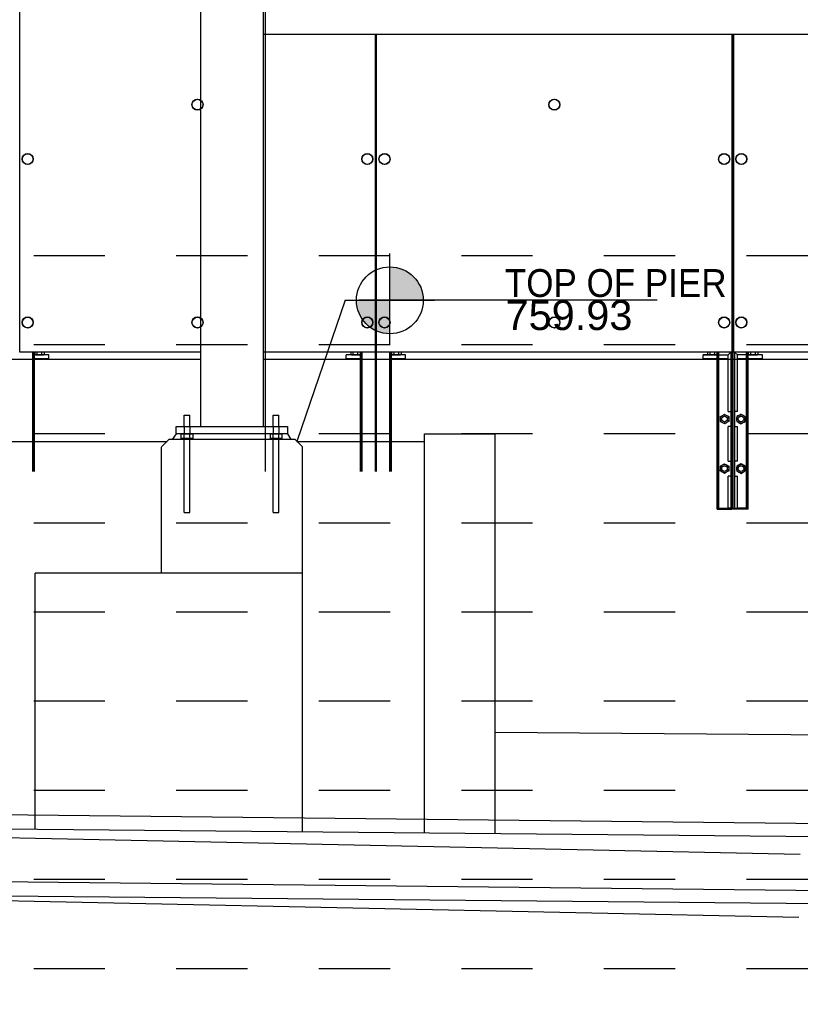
# Paper-space layout 'Layout1' of a CAD drawing. Header units: feet. Extents: x -0.7 to 16.3, y -0.3 to 10.7.
# Tile 3 of 35: x 1.8 to 2.9, y 4.3 to 5.6. Entities that reach past the tile are written whole.
import ezdxf
from ezdxf import colors
from ezdxf.entities.mleader import LeaderData, LeaderLine
from ezdxf.enums import TextEntityAlignment as Align
from ezdxf.math import Vec2, Vec3

# ---------------------------------------------------------------- set-up
doc = ezdxf.new("R2010")
doc.units = ezdxf.units.FT
doc.header["$LTSCALE"] = 0.1
doc.header["$MEASUREMENT"] = 0
doc.linetypes.add('Back Elevation$0$DASHED', pattern=[0.75, 0.5, -0.25])
doc.layers.get('0').update_dxf_attribs({"color": 252})
doc.layers.add('Back Elevation$0$BR_P_Slab_Object', color=3, linetype='Continuous', lineweight=30)
doc.layers.add('Back Elevation$0$SC_Scratch8', color=250, linetype='Continuous', lineweight=0)
for name, color, linetype in [('Back Elevation$0$L-ANNO-ELEVATION', 252, 'Back Elevation$0$DASHED'), ('Back Elevation$0$L-ANNO-NOTE', 30, 'Continuous'), ('Back Elevation$0$L-ANNO-SCREEN', 252, 'Continuous'), ('Back Elevation$0$L-DETL-ANNO', 190, 'Continuous'), ('Back Elevation$0$L-DETL-LINE-.25', 2, 'Continuous'), ('Back Elevation$0$L-SITE-FOUNDATION', 1, 'Continuous'), ('Back Elevation$0$L-SITE-PLANTER', 30, 'Continuous'), ('Back Elevation$0$L-SITE-SOIL', 1, 'Continuous'), ('Back Elevation$0$L-SITE-STEEL COLUMN', 3, 'Continuous')]:
    doc.layers.add(name, color=color, linetype=linetype)
doc.styles.add('Back Elevation$0$ARIAL', font='arial.ttf', dxfattribs={"width": 0.9})
doc.styles.add('Back Elevation$0$Standard', font='arial.ttf')

# ---------------------------------------------------------------- blocks, each defined once
blk = doc.blocks.new('*U34')
h = blk.add_hatch(color=11)
h.dxf.hatch_style = 1
h.paths.add_polyline_path([(0, 0.0938), (0, 0), (0.0938, 0, 0.414214)])
h.paths.add_polyline_path([(0, 0), (-0.0938, 0, 0.414214), (0, -0.0938)])
for points in [[(0, 0), (0, 0.1313)], [(0, -0.125), (0, 0.125)], [(-0.125, 0), (0.125, 0)], [(0, 0), (-0.0875, 0)], [(0.75, 0), (0, 0)]]:
    blk.add_lwpolyline(points)
blk.add_circle((0, 0), 0.0938)
at = {"color": 11, "style": 'Back Elevation$0$ARIAL'}
blk.add_attdef('SPOTELEV', text='', height=0.125, dxfattribs=at).set_placement((0.5037, 0), align=Align.BOTTOM_CENTER)
blk = doc.blocks.new('Back Elevation')
at = {"layer": 'Back Elevation$0$BR_P_Slab_Object', "flags": 128}
for points in [[(748.85, -448.3), (571.61, -443.42), (451.6, -440.85), (331.6, -438.28), (261.11, -436.83), (211.59, -436.19), (91.59, -434.82), (-28.41, -433.69), (-71.58, -433.41)], [(748.87, -457.3), (571.62, -452.42), (451.62, -449.85), (331.61, -447.28), (261.13, -445.83), (211.61, -445.19), (91.61, -443.82), (-28.4, -442.69), (-71.58, -442.41)]]:
    blk.add_lwpolyline(points, dxfattribs=at)
at = {"layer": 'Back Elevation$0$L-ANNO-ELEVATION'}
for points in [[(758.27, -356.51), (-71.58, -356.51)], [(758.27, -368.51), (-71.58, -368.51)], [(758.27, -380.51), (-71.58, -380.51)], [(758.27, -392.51), (-71.58, -392.51)], [(758.27, -404.51), (-71.58, -404.51)], [(758.27, -416.51), (-71.58, -416.51)], [(758.27, -428.51), (-71.58, -428.51)], [(758.27, -440.51), (-71.58, -440.51)], [(758.27, -452.51), (-71.58, -452.51)]]:
    blk.add_lwpolyline(points, dxfattribs=at)
at = {"layer": 'Back Elevation$0$L-ANNO-SCREEN'}
for p, q in [((-21.21, -369.5), (-21.21, -274.25)), ((26.67, -326.73), (26.67, -369.5)), ((26.7, -385.55), (26.7, -326.73)), ((26.82, -385.55), (26.82, -326.73)), ((26.86, -369.5), (26.86, -326.73)), ((74.73, -326.73), (74.73, -369.5)), ((74.76, -390.63), (74.76, -326.73)), ((74.87, -390.63), (74.87, -326.73)), ((74.87, -390.63), (74.87, -326.73)), ((74.9, -369.5), (74.9, -326.73)), ((74.9, -326.73), (74.9, -369.5)), ((3.12, -369.5), (-21.21, -369.5)), ((-19.43, -385.55), (-19.43, -369.5)), ((-19.42, -385.55), (-19.42, -369.5)), ((-19.32, -385.55), (-19.32, -369.5)), ((-19.31, -385.55), (-19.31, -369.5)), ((-19.22, -385.55), (-19.22, -369.5)), ((-19.21, -385.55), (-19.21, -369.5)), ((-19.2, -369.5), (-19.2, -369.81)), ((-19.11, -369.86), (-19.18, -369.82)), ((-19.11, -369.86), (-19.05, -369.86)), ((-19.05, -369.86), (-18.58, -369.86)), ((-18.93, -369.88), (-18.93, -369.86)), ((-18.91, -369.5), (-18.91, -369.81)), ((-18.58, -369.86), (-18.08, -369.86)), ((-18.26, -369.5), (-18.26, -369.81)), ((-18.18, -369.86), (-18.18, -369.88)), ((-18.08, -369.86), (-17.99, -369.86)), ((-17.92, -369.82), (-17.99, -369.86)), ((-17.92, -369.82), (-17.9, -369.81)), ((-17.9, -369.5), (-17.9, -369.81)), ((26.67, -369.5), (11.62, -369.5)), ((23.36, -369.5), (23.36, -369.81)), ((23.45, -369.86), (23.38, -369.82)), ((23.45, -369.86), (23.51, -369.86)), ((23.51, -369.86), (23.98, -369.86)), ((23.64, -369.88), (23.64, -369.86)), ((23.66, -369.5), (23.66, -369.81)), ((23.98, -369.86), (24.48, -369.86)), ((24.3, -369.5), (24.3, -369.81)), ((24.39, -369.86), (24.39, -369.88)), ((24.48, -369.86), (24.57, -369.86)), ((24.64, -369.82), (24.57, -369.86)), ((24.64, -369.82), (24.66, -369.81)), ((24.66, -369.5), (24.66, -369.81)), ((24.67, -385.55), (24.67, -369.5)), ((24.68, -385.55), (24.68, -369.5)), ((24.78, -385.55), (24.78, -369.5)), ((24.79, -385.55), (24.79, -369.5)), ((24.88, -385.55), (24.88, -369.5)), ((24.89, -385.55), (24.89, -369.5)), ((74.73, -369.5), (26.86, -369.5)), ((28.63, -385.55), (28.63, -369.5)), ((28.64, -385.55), (28.64, -369.5)), ((28.74, -385.55), (28.74, -369.5)), ((28.75, -385.55), (28.75, -369.5)), ((28.85, -385.55), (28.85, -369.5)), ((28.86, -385.55), (28.86, -369.5)), ((28.86, -369.5), (28.86, -369.81)), ((28.95, -369.86), (28.88, -369.82)), ((28.95, -369.86), (29.01, -369.86)), ((29.01, -369.86), (29.48, -369.86)), ((29.14, -369.88), (29.14, -369.86)), ((29.16, -369.5), (29.16, -369.81)), ((29.48, -369.86), (29.98, -369.86)), ((29.8, -369.5), (29.8, -369.81)), ((29.89, -369.86), (29.89, -369.88)), ((29.98, -369.86), (30.07, -369.86)), ((30.14, -369.82), (30.07, -369.86)), ((30.14, -369.82), (30.16, -369.81)), ((30.16, -369.5), (30.16, -369.81)), ((71.42, -369.5), (71.42, -369.81)), ((71.44, -369.82), (71.42, -369.81)), ((71.5, -369.86), (71.44, -369.82)), ((71.44, -369.82), (71.5, -369.86)), ((71.5, -369.86), (71.56, -369.86)), ((71.6, -369.86), (71.5, -369.86)), ((71.56, -369.86), (72.03, -369.86)), ((72.1, -369.86), (71.6, -369.86)), ((71.69, -369.88), (71.69, -369.86)), ((71.69, -369.86), (71.69, -369.88)), ((71.71, -369.5), (71.71, -369.81)), ((72.03, -369.86), (72.54, -369.86)), ((72.57, -369.86), (72.1, -369.86)), ((72.36, -369.5), (72.36, -369.81)), ((72.44, -369.86), (72.44, -369.88)), ((72.44, -369.88), (72.44, -369.86)), ((72.54, -369.86), (72.63, -369.86)), ((72.63, -369.86), (72.57, -369.86)), ((72.7, -369.82), (72.63, -369.86)), ((72.63, -369.86), (72.7, -369.82)), ((72.7, -369.82), (72.71, -369.81)), ((72.71, -369.5), (72.71, -369.81)), ((72.73, -390.63), (72.73, -369.5)), ((72.74, -390.63), (72.74, -369.5)), ((72.84, -390.63), (72.84, -369.5)), ((72.85, -390.63), (72.85, -369.5)), ((72.94, -390.63), (72.94, -369.5)), ((72.95, -390.63), (72.95, -369.5)), ((74.57, -369.5), (74.19, -369.88)), ((74.57, -369.5), (74.57, -390.5)), ((122.78, -369.5), (74.9, -369.5)), ((75.07, -369.5), (75.07, -390.5)), ((75.07, -369.5), (75.44, -369.88)), ((76.68, -390.63), (76.68, -369.5)), ((76.69, -390.63), (76.69, -369.5)), ((76.78, -390.63), (76.78, -369.5)), ((76.79, -390.63), (76.79, -369.5)), ((76.89, -390.63), (76.89, -369.5)), ((76.9, -390.63), (76.9, -369.5)), ((76.91, -369.5), (76.91, -369.81)), ((76.99, -369.86), (76.93, -369.82)), ((77, -369.86), (76.94, -369.82)), ((76.99, -369.86), (77.05, -369.86)), ((77, -369.86), (77.06, -369.86)), ((77.05, -369.86), (77.52, -369.86)), ((77.06, -369.86), (77.53, -369.86)), ((77.18, -369.88), (77.18, -369.86)), ((77.19, -369.88), (77.19, -369.86)), ((77.2, -369.5), (77.2, -369.81)), ((77.52, -369.86), (78.03, -369.86)), ((77.53, -369.86), (78.04, -369.86)), ((77.85, -369.5), (77.85, -369.81)), ((77.93, -369.86), (77.93, -369.88)), ((77.94, -369.86), (77.94, -369.88)), ((78.03, -369.86), (78.12, -369.86)), ((78.04, -369.86), (78.13, -369.86)), ((78.19, -369.82), (78.12, -369.86)), ((78.2, -369.82), (78.13, -369.86)), ((78.19, -369.82), (78.21, -369.81)), ((78.2, -369.82), (78.21, -369.81)), ((78.21, -369.5), (78.21, -369.81)), ((3.12, -370.51), (-71.58, -370.51)), ((-17.3, -369.88), (-19.21, -369.88)), ((-17.3, -370.38), (-19.21, -370.38)), ((-18.93, -370.5), (-18.93, -370.38)), ((-18.18, -370.38), (-18.18, -370.5)), ((-17.3, -370.38), (-17.3, -369.88)), ((186.12, -370.51), (11.62, -370.51)), ((22.76, -370.38), (22.76, -369.88)), ((24.67, -369.88), (22.76, -369.88)), ((24.67, -370.38), (22.76, -370.38)), ((23.64, -370.5), (23.64, -370.38)), ((24.39, -370.38), (24.39, -370.5)), ((30.76, -369.88), (28.86, -369.88)), ((30.76, -370.38), (28.86, -370.38)), ((29.14, -370.5), (29.14, -370.38)), ((29.89, -370.38), (29.89, -370.5)), ((30.76, -370.38), (30.76, -369.88)), ((70.82, -370.38), (70.82, -369.88)), ((72.73, -369.88), (70.82, -369.88)), ((70.82, -370.38), (70.82, -369.88)), ((70.82, -369.88), (74.19, -369.88)), ((72.73, -370.38), (70.82, -370.38)), ((70.82, -370.38), (74.19, -370.38)), ((72.82, -370.38), (72.82, -390.5)), ((74.19, -370.38), (72.82, -370.38)), ((74.19, -377.5), (74.19, -369.88)), ((78.82, -369.88), (75.44, -369.88)), ((75.44, -377.5), (75.44, -369.88)), ((78.82, -370.38), (75.44, -370.38)), ((75.44, -370.38), (76.82, -370.38)), ((76.82, -370.38), (76.82, -390.5)), ((78.81, -369.88), (76.9, -369.88)), ((78.81, -370.38), (76.9, -370.38)), ((78.81, -370.38), (78.81, -369.88)), ((78.82, -370.38), (78.82, -369.88)), ((74.19, -377.5), (74.57, -377.5)), ((75.44, -377.5), (75.07, -377.5)), ((74.19, -384.18), (74.19, -379.5)), ((74.57, -379.5), (74.19, -379.5)), ((75.07, -379.5), (75.44, -379.5)), ((75.44, -384.18), (75.44, -379.5)), ((74.19, -384.18), (74.57, -384.18)), ((75.44, -384.18), (75.07, -384.18)), ((74.19, -390.5), (74.19, -386.18)), ((74.57, -386.18), (74.19, -386.18)), ((75.07, -386.18), (75.44, -386.18)), ((75.44, -390.5), (75.44, -386.18)), ((72.73, -390.63), (72.74, -390.63)), ((72.74, -390.63), (72.84, -390.63)), ((72.82, -390.5), (74.19, -390.5)), ((72.84, -390.63), (72.85, -390.63)), ((72.85, -390.63), (72.94, -390.63)), ((72.94, -390.63), (72.95, -390.63)), ((72.95, -390.63), (74.76, -390.63)), ((74.57, -390.5), (74.19, -390.5)), ((74.87, -390.5), (74.57, -390.5)), ((74.76, -390.5), (75.07, -390.5)), ((76.68, -390.63), (74.87, -390.63)), ((75.07, -390.5), (75.44, -390.5)), ((76.82, -390.5), (75.44, -390.5)), ((76.69, -390.63), (76.68, -390.63)), ((76.78, -390.63), (76.69, -390.63)), ((76.79, -390.63), (76.78, -390.63)), ((76.89, -390.63), (76.79, -390.63)), ((76.9, -390.63), (76.89, -390.63))]:
    blk.add_line(p, q, dxfattribs=at)
at = {"layer": 'Back Elevation$0$L-ANNO-SCREEN', "flags": 128}
for points in [[(11.89, -385.55), (11.89, -378.88), (11.89, -277.92), (9.89, -277.92)], [(73.14, -378.19), (73.28, -378.11), (73.42, -378.02)], [(73.15, -378.52), (73.15, -378.45), (73.15, -378.32), (73.14, -378.19)], [(73.16, -378.84), (73.16, -378.78), (73.15, -378.65), (73.15, -378.52)], [(73.44, -379), (73.42, -378.99), (73.29, -378.91), (73.16, -378.84)], [(73.42, -378.02), (73.44, -378.01), (73.57, -377.93), (73.7, -377.85)], [(73.73, -379.15), (73.59, -379.08), (73.44, -379)], [(73.7, -377.85), (73.84, -377.93), (73.98, -378.01)], [(74, -378.98), (73.98, -379), (73.86, -379.08), (73.73, -379.15)], [(73.98, -378.01), (74, -378.02), (74.14, -378.09), (74.27, -378.17)], [(74.28, -378.82), (74.15, -378.9), (74, -378.98)], [(74.27, -378.17), (74.27, -378.29), (74.27, -378.42), (74.27, -378.49)], [(74.27, -378.49), (74.28, -378.62), (74.28, -378.76), (74.28, -378.82)], [(75.36, -378.49), (75.35, -378.62), (75.35, -378.76), (75.35, -378.82)], [(75.35, -378.82), (75.49, -378.9), (75.63, -378.98)], [(75.65, -378.01), (75.63, -378.02), (75.5, -378.09), (75.36, -378.17)], [(75.36, -378.17), (75.36, -378.29), (75.36, -378.42), (75.36, -378.49)], [(75.63, -378.98), (75.65, -379), (75.78, -379.08), (75.91, -379.15)], [(75.93, -377.85), (75.8, -377.93), (75.65, -378.01)], [(75.91, -379.15), (76.04, -379.08), (76.19, -379)], [(76.21, -378.02), (76.19, -378.01), (76.06, -377.93), (75.93, -377.85)], [(76.19, -379), (76.21, -378.99), (76.34, -378.91), (76.47, -378.84)], [(76.49, -378.19), (76.35, -378.11), (76.21, -378.02)], [(76.47, -378.84), (76.48, -378.78), (76.48, -378.65), (76.48, -378.52)], [(76.48, -378.52), (76.48, -378.45), (76.49, -378.32), (76.49, -378.19)], [(73.14, -385.49), (73.14, -385.43), (73.15, -385.3), (73.15, -385.16)], [(73.42, -385.66), (73.4, -385.64), (73.27, -385.57), (73.14, -385.49)], [(73.15, -385.16), (73.15, -385.09), (73.15, -384.97), (73.16, -384.84)], [(73.16, -384.84), (73.3, -384.76), (73.44, -384.68)], [(73.7, -385.82), (73.56, -385.74), (73.42, -385.66)], [(73.44, -384.68), (73.46, -384.67), (73.59, -384.6), (73.72, -384.53)], [(73.72, -384.53), (73.86, -384.61), (74, -384.69)], [(74.27, -385.51), (74.13, -385.59), (73.98, -385.67)], [(74, -384.69), (74.02, -384.71), (74.15, -384.78), (74.28, -384.86)], [(74.28, -384.86), (74.28, -384.99), (74.28, -385.12), (74.27, -385.19)], [(74.27, -385.19), (74.27, -385.32), (74.27, -385.45), (74.27, -385.51)], [(75.63, -384.69), (75.61, -384.71), (75.48, -384.78), (75.35, -384.86)], [(75.35, -384.86), (75.35, -384.99), (75.36, -385.12), (75.36, -385.19)], [(75.36, -385.19), (75.36, -385.32), (75.36, -385.45), (75.36, -385.51)], [(75.36, -385.51), (75.5, -385.59), (75.65, -385.67)], [(75.91, -384.53), (75.77, -384.61), (75.63, -384.69)], [(76.19, -384.68), (76.17, -384.67), (76.04, -384.6), (75.91, -384.53)], [(75.93, -385.82), (76.07, -385.74), (76.21, -385.66)], [(76.48, -384.84), (76.34, -384.76), (76.19, -384.68)], [(76.21, -385.66), (76.23, -385.64), (76.36, -385.57), (76.49, -385.49)], [(76.48, -385.16), (76.48, -385.09), (76.48, -384.97), (76.48, -384.84)], [(76.49, -385.49), (76.49, -385.43), (76.48, -385.3), (76.48, -385.16)], [(748.81, -447.58), (571.57, -442.42), (451.57, -439.67), (331.57, -436.91), (261.09, -435.35), (211.57, -434.63), (91.57, -433.07), (-28.43, -431.75), (-71.58, -431.4)], [(83.91, -437.13), (-36.27, -434.61), (-71.58, -433.97)], [(748.81, -456.58), (571.57, -451.42), (451.57, -448.67), (331.57, -445.91), (261.09, -444.35), (211.57, -443.63), (91.57, -442.07), (-28.43, -440.75), (-71.58, -440.4)], [(83.74, -445.62), (-36.44, -443.1), (-71.58, -442.47)]]:
    blk.add_lwpolyline(points, dxfattribs=at)
at = {"layer": 'Back Elevation$0$L-ANNO-SCREEN'}
for centre, radius in [((2.73, -336.17), 0.75), ((2.73, -336.17), 0.72), ((50.79, -336.17), 0.75), ((50.79, -336.17), 0.72), ((-20.14, -343.5), 0.75), ((-20.14, -343.5), 0.72), ((25.6, -343.5), 0.75), ((25.6, -343.5), 0.72), ((27.92, -343.5), 0.75), ((27.92, -343.5), 0.72), ((73.66, -343.5), 0.75), ((73.66, -343.5), 0.72), ((75.97, -343.5), 0.75), ((75.97, -343.5), 0.72), ((-20.14, -365.5), 0.75), ((-20.14, -365.5), 0.72), ((2.73, -365.5), 0.75), ((2.73, -365.5), 0.72), ((25.6, -365.5), 0.75), ((25.6, -365.5), 0.72), ((27.92, -365.5), 0.75), ((27.92, -365.5), 0.72), ((50.79, -365.5), 0.75), ((50.79, -365.5), 0.72), ((73.66, -365.5), 0.75), ((73.66, -365.5), 0.75), ((73.66, -365.5), 0.72), ((75.97, -365.5), 0.75), ((75.97, -365.5), 0.72), ((73.71, -378.5), 0.377), ((73.71, -378.5), 0.375), ((75.92, -378.5), 0.377), ((75.92, -378.5), 0.375), ((73.71, -385.18), 0.377), ((73.71, -385.18), 0.375), ((75.92, -385.18), 0.377), ((75.92, -385.18), 0.375)]:
    blk.add_circle(centre, radius, dxfattribs=at)
at = {"layer": 'Back Elevation$0$L-ANNO-SCREEN', "extrusion": (0, 0, -1)}
for centre, radius, start, end in [((-73.71, -378.5), 0.562, 358.7087, 58.7097), ((-73.71, -378.5), 0.563, 298.7096, 358.709), ((-73.71, -378.5), 0.562, 58.7091, 118.7092), ((-73.71, -378.5), 0.563, 238.7093, 298.709), ((-73.71, -378.5), 0.563, 118.7101, 178.7077), ((-73.71, -378.5), 0.563, 178.7103, 238.7082), ((-75.92, -378.5), 0.563, 301.2918, 1.2897), ((-75.92, -378.5), 0.563, 1.2923, 61.2899), ((-75.92, -378.5), 0.563, 241.291, 301.2907), ((-75.92, -378.5), 0.562, 61.2908, 121.2909), ((-75.92, -378.5), 0.563, 181.291, 241.2904), ((-75.92, -378.5), 0.562, 121.2903, 181.2913), ((-73.71, -385.18), 0.562, 1.1374, 61.1386), ((-73.71, -385.18), 0.562, 301.1376, 1.1379), ((-73.71, -385.18), 0.562, 241.1375, 301.1392), ((-73.71, -385.18), 0.562, 61.1373, 121.1394), ((-73.71, -385.18), 0.563, 181.1376, 241.1375), ((-73.71, -385.18), 0.562, 121.1376, 181.1379), ((-75.92, -385.18), 0.562, 358.8621, 58.8624), ((-75.92, -385.18), 0.563, 298.8625, 358.8624), ((-75.92, -385.18), 0.562, 58.8606, 118.8627), ((-75.92, -385.18), 0.562, 238.8608, 298.8625), ((-75.92, -385.18), 0.562, 118.8614, 178.8626), ((-75.92, -385.18), 0.562, 178.8621, 238.8624)]:
    blk.add_arc(centre, radius, start, end, dxfattribs=at)
at = {"layer": 'Back Elevation$0$L-ANNO-SCREEN'}
for points, knots in [([(-19.05, -369.86), (-19.06, -369.86), (-19.08, -369.86), (-19.13, -369.85), (-19.18, -369.82), (-19.2, -369.81)], [0, 0, 0, 0, 0.070103, 0.530791, 1, 1, 1, 1]), ([(-18.91, -369.81), (-18.93, -369.82), (-18.98, -369.85), (-19.03, -369.86), (-19.05, -369.86)], [0, 0, 0, 0, 0.495458, 1, 1, 1, 1]), ([(-18.58, -369.86), (-18.59, -369.86), (-18.65, -369.86), (-18.76, -369.85), (-18.86, -369.82), (-18.91, -369.81)], [0, 0, 0, 0, 0.070103, 0.530791, 1, 1, 1, 1]), ([(-18.26, -369.81), (-18.31, -369.82), (-18.42, -369.85), (-18.53, -369.86), (-18.58, -369.86)], [0, 0, 0, 0, 0.495458, 1, 1, 1, 1]), ([(-18.08, -369.86), (-18.1, -369.86), (-18.15, -369.86), (-18.21, -369.84), (-18.25, -369.82), (-18.26, -369.81)], [0, 0, 0, 0, 0.384439, 0.774498, 1, 1, 1, 1]), ([(-17.9, -369.81), (-17.92, -369.82), (-17.97, -369.84), (-18.03, -369.86), (-18.07, -369.86), (-18.08, -369.86)], [0, 0, 0, 0, 0.376632, 0.756732, 1, 1, 1, 1]), ([(23.51, -369.86), (23.51, -369.86), (23.48, -369.86), (23.43, -369.85), (23.39, -369.82), (23.36, -369.81)], [0, 0, 0, 0, 0.070103, 0.530791, 1, 1, 1, 1]), ([(23.66, -369.81), (23.63, -369.82), (23.58, -369.85), (23.53, -369.86), (23.51, -369.86)], [0, 0, 0, 0, 0.495458, 1, 1, 1, 1]), ([(23.98, -369.86), (23.97, -369.86), (23.91, -369.86), (23.8, -369.85), (23.71, -369.82), (23.66, -369.81)], [0, 0, 0, 0, 0.070103, 0.530791, 1, 1, 1, 1]), ([(24.3, -369.81), (24.25, -369.82), (24.14, -369.85), (24.04, -369.86), (23.98, -369.86)], [0, 0, 0, 0, 0.495458, 1, 1, 1, 1]), ([(24.48, -369.86), (24.46, -369.86), (24.41, -369.86), (24.35, -369.84), (24.32, -369.82), (24.3, -369.81)], [0, 0, 0, 0, 0.384439, 0.774498, 1, 1, 1, 1]), ([(24.66, -369.81), (24.64, -369.82), (24.59, -369.84), (24.53, -369.86), (24.5, -369.86), (24.48, -369.86)], [0, 0, 0, 0, 0.376632, 0.756732, 1, 1, 1, 1]), ([(29.01, -369.86), (29.01, -369.86), (28.98, -369.86), (28.93, -369.85), (28.89, -369.82), (28.86, -369.81)], [0, 0, 0, 0, 0.070103, 0.530791, 1, 1, 1, 1]), ([(29.16, -369.81), (29.13, -369.82), (29.08, -369.85), (29.03, -369.86), (29.01, -369.86)], [0, 0, 0, 0, 0.495458, 1, 1, 1, 1]), ([(29.48, -369.86), (29.47, -369.86), (29.41, -369.86), (29.3, -369.85), (29.21, -369.82), (29.16, -369.81)], [0, 0, 0, 0, 0.070103, 0.530791, 1, 1, 1, 1]), ([(29.8, -369.81), (29.75, -369.82), (29.64, -369.85), (29.54, -369.86), (29.48, -369.86)], [0, 0, 0, 0, 0.495458, 1, 1, 1, 1]), ([(29.98, -369.86), (29.96, -369.86), (29.91, -369.86), (29.85, -369.84), (29.82, -369.82), (29.8, -369.81)], [0, 0, 0, 0, 0.384439, 0.774498, 1, 1, 1, 1]), ([(30.16, -369.81), (30.14, -369.82), (30.09, -369.84), (30.03, -369.86), (30, -369.86), (29.98, -369.86)], [0, 0, 0, 0, 0.376632, 0.756732, 1, 1, 1, 1]), ([(71.56, -369.86), (71.56, -369.86), (71.53, -369.86), (71.48, -369.85), (71.44, -369.82), (71.42, -369.81)], [0, 0, 0, 0, 0.06649, 0.511756, 1, 1, 1, 1]), ([(71.42, -369.81), (71.44, -369.82), (71.48, -369.84), (71.54, -369.86), (71.58, -369.86), (71.6, -369.86)], [0, 0, 0, 0, 0.387764, 0.763989, 1, 1, 1, 1]), ([(71.71, -369.81), (71.69, -369.82), (71.64, -369.85), (71.59, -369.86), (71.56, -369.86)], [0, 0, 0, 0, 0.514622, 1, 1, 1, 1]), ([(71.6, -369.86), (71.62, -369.86), (71.67, -369.86), (71.73, -369.83), (71.76, -369.82), (71.77, -369.81)], [0, 0, 0, 0, 0.374066, 0.765815, 1, 1, 1, 1]), ([(72.03, -369.86), (72.03, -369.86), (71.97, -369.86), (71.86, -369.85), (71.76, -369.82), (71.71, -369.81)], [0, 0, 0, 0, 0.070095, 0.53077, 1, 1, 1, 1]), ([(71.77, -369.81), (71.83, -369.82), (71.93, -369.85), (72.04, -369.86), (72.1, -369.86)], [0, 0, 0, 0, 0.495473, 1, 1, 1, 1]), ([(72.36, -369.81), (72.3, -369.82), (72.2, -369.85), (72.09, -369.86), (72.03, -369.86)], [0, 0, 0, 0, 0.49548, 1, 1, 1, 1]), ([(72.1, -369.86), (72.11, -369.86), (72.16, -369.86), (72.27, -369.85), (72.37, -369.82), (72.42, -369.81)], [0, 0, 0, 0, 0.070096, 0.530777, 1, 1, 1, 1]), ([(72.54, -369.86), (72.51, -369.86), (72.46, -369.86), (72.41, -369.83), (72.37, -369.82), (72.36, -369.81)], [0, 0, 0, 0, 0.374082, 0.765798, 1, 1, 1, 1]), ([(72.42, -369.81), (72.45, -369.82), (72.49, -369.85), (72.54, -369.86), (72.57, -369.86)], [0, 0, 0, 0, 0.51465, 1, 1, 1, 1]), ([(72.71, -369.81), (72.69, -369.82), (72.65, -369.84), (72.59, -369.86), (72.55, -369.86), (72.54, -369.86)], [0, 0, 0, 0, 0.387773, 0.763983, 1, 1, 1, 1]), ([(72.57, -369.86), (72.57, -369.86), (72.6, -369.86), (72.65, -369.85), (72.69, -369.82), (72.71, -369.81)], [0, 0, 0, 0, 0.06652, 0.511784, 1, 1, 1, 1]), ([(77.05, -369.86), (77.05, -369.86), (77.02, -369.86), (76.98, -369.85), (76.93, -369.82), (76.91, -369.81)], [0, 0, 0, 0, 0.070103, 0.530791, 1, 1, 1, 1]), ([(77.06, -369.86), (77.06, -369.86), (77.03, -369.86), (76.98, -369.85), (76.94, -369.82), (76.92, -369.81)], [0, 0, 0, 0, 0.06652, 0.511784, 1, 1, 1, 1]), ([(77.2, -369.81), (77.18, -369.82), (77.13, -369.85), (77.08, -369.86), (77.05, -369.86)], [0, 0, 0, 0, 0.495458, 1, 1, 1, 1]), ([(77.21, -369.81), (77.19, -369.82), (77.14, -369.85), (77.09, -369.86), (77.06, -369.86)], [0, 0, 0, 0, 0.51465, 1, 1, 1, 1]), ([(77.52, -369.86), (77.52, -369.86), (77.46, -369.86), (77.35, -369.85), (77.25, -369.82), (77.2, -369.81)], [0, 0, 0, 0, 0.070103, 0.530791, 1, 1, 1, 1]), ([(77.53, -369.86), (77.53, -369.86), (77.47, -369.86), (77.36, -369.85), (77.26, -369.82), (77.21, -369.81)], [0, 0, 0, 0, 0.070096, 0.530777, 1, 1, 1, 1]), ([(77.85, -369.81), (77.8, -369.82), (77.69, -369.85), (77.58, -369.86), (77.52, -369.86)], [0, 0, 0, 0, 0.495458, 1, 1, 1, 1]), ([(77.86, -369.81), (77.8, -369.82), (77.7, -369.85), (77.59, -369.86), (77.53, -369.86)], [0, 0, 0, 0, 0.495473, 1, 1, 1, 1]), ([(78.03, -369.86), (78, -369.86), (77.96, -369.86), (77.9, -369.84), (77.86, -369.82), (77.85, -369.81)], [0, 0, 0, 0, 0.384439, 0.774498, 1, 1, 1, 1]), ([(78.04, -369.86), (78.01, -369.86), (77.96, -369.86), (77.91, -369.83), (77.87, -369.82), (77.86, -369.81)], [0, 0, 0, 0, 0.374066, 0.765815, 1, 1, 1, 1]), ([(78.21, -369.81), (78.18, -369.82), (78.14, -369.84), (78.08, -369.86), (78.04, -369.86), (78.03, -369.86)], [0, 0, 0, 0, 0.376632, 0.756732, 1, 1, 1, 1]), ([(78.21, -369.81), (78.19, -369.82), (78.15, -369.84), (78.09, -369.86), (78.05, -369.86), (78.04, -369.86)], [0, 0, 0, 0, 0.387764, 0.763989, 1, 1, 1, 1]), ([(73.98, -385.67), (73.98, -385.67), (73.93, -385.7), (73.83, -385.75), (73.74, -385.8), (73.7, -385.82)], [0, 0, 0, 0, 0.071129, 0.536302, 1, 1, 1, 1]), ([(75.65, -385.67), (75.66, -385.67), (75.71, -385.7), (75.8, -385.75), (75.89, -385.8), (75.93, -385.82)], [0, 0, 0, 0, 0.071129, 0.536302, 1, 1, 1, 1])]:
    blk.add_open_spline(points, degree=3, knots=knots, dxfattribs=at)
at = {"layer": 'Back Elevation$0$L-DETL-ANNO'}
blk.add_lwpolyline([(22.64, -362.52), (16.13, -381.51)], dxfattribs=at)
at = {"layer": 'Back Elevation$0$L-DETL-LINE-.25'}
for points in [[(0.94, -377.97), (1.69, -377.97)], [(0.94, -379.51), (0.94, -377.97)], [(1.69, -379.51), (1.69, -377.97)], [(12.94, -379.51), (12.94, -377.97)], [(12.94, -377.97), (13.69, -377.97)], [(13.69, -379.51), (13.69, -377.97)], [(0.94, -391.09), (0.94, -380.51)], [(1.69, -391.09), (1.69, -380.51)], [(12.94, -391.09), (12.94, -380.51)], [(13.69, -391.09), (13.69, -380.51)], [(0.94, -391.09), (1.69, -391.09)], [(12.94, -391.09), (13.69, -391.09)]]:
    blk.add_lwpolyline(points, dxfattribs=at)
for points in [[(14.87, -380.51), (-0.13, -380.51), (-0.13, -379.51), (14.87, -379.51)], [(0.55, -380.51), (2.08, -380.51), (2.08, -381.12), (0.55, -381.12)], [(12.55, -380.51), (14.08, -380.51), (14.08, -381.12), (12.55, -381.12)]]:
    blk.add_lwpolyline(points, close=True, dxfattribs=at)
at = {"layer": 'Back Elevation$0$L-DETL-LINE-.25', "color": 252, "linetype": 'Back Elevation$0$DASHED'}
for points in [[(0.94, -379.51), (0.94, -380.51)], [(1.69, -379.51), (1.69, -380.51)], [(12.94, -379.51), (12.94, -380.51)], [(13.69, -379.51), (13.69, -380.51)]]:
    blk.add_lwpolyline(points, dxfattribs=at)
at = {"layer": 'Back Elevation$0$L-SITE-FOUNDATION'}
for points in [[(-2.12, -382.26), (-1.12, -381.26)], [(15.88, -381.26), (-1.12, -381.26)], [(-0.13, -380.51), (-0.66, -381.26)], [(14.87, -380.51), (15.3, -381.26)], [(15.88, -381.26), (16.88, -382.26)], [(-2.13, -399.26), (-2.13, -382.28)], [(16.87, -434.12), (16.88, -382.26)], [(-19.13, -433.78), (-19.13, -399.26)], [(16.87, -399.26), (-19.13, -399.26)]]:
    blk.add_lwpolyline(points, dxfattribs=at)
at = {"layer": 'Back Elevation$0$L-SITE-PLANTER'}
for points in [[(33.31, -380.51), (42.81, -380.51)], [(33.31, -434.27), (33.31, -380.51)], [(42.81, -434.36), (42.81, -380.51)]]:
    blk.add_lwpolyline(points, dxfattribs=at)
at = {"layer": 'Back Elevation$0$L-SITE-SOIL'}
for points in [[(-71.58, -381.51), (-1.37, -381.51)], [(16.13, -381.51), (33.31, -381.51)]]:
    blk.add_lwpolyline(points, dxfattribs=at)
at = {"layer": 'Back Elevation$0$L-SITE-STEEL COLUMN'}
blk.add_lwpolyline([(3.12, -270.21), (3.12, -379.51), (11.62, -379.51), (11.62, -270.21)], close=True, dxfattribs=at)
blk.add_lwpolyline([(186.12, -326.73), (11.62, -326.73)], dxfattribs=at)
at = {"layer": 'Back Elevation$0$SC_Scratch8', "linetype": 'Continuous', "lineweight": 30, "flags": 128}
blk.add_lwpolyline([(154.83, -421.27), (82.66, -421.02), (42.82, -420.73)], dxfattribs=at)
at = {"layer": 'Back Elevation$0$L-DETL-ANNO'}
ref = blk.add_blockref('*U34', (28.64, -362.52), dxfattribs=dict(at, xscale=48, yscale=48, zscale=48))
ref.add_attrib('SPOTELEV', '759.93', dxfattribs={"layer": '0', "color": 11, "height": 4, "style": 'Back Elevation$0$Standard'}).set_placement((52.76, -362.52), align=Align.TOP_CENTER)
at = {"layer": 'Back Elevation$0$L-ANNO-NOTE'}
ml = blk.add_multileader_mtext('Standard', dxfattribs=at)
ml.set_content('MATCHLINE', color=11, style='Back Elevation$0$ARIAL')
ml.set_leader_properties()
ml.build(insert=Vec2(0, 0))
ml.multileader.update_dxf_attribs({"has_dogleg": 0, "dogleg_length": 0.36, "arrow_head_size": 3.75, "scale": 10})
ctx = ml.context
ctx.base_point, ctx.scale, ctx.char_height, ctx.arrow_head_size, ctx.landing_gap_size, ctx.plane_origin, ctx.plane_x_axis, ctx.plane_y_axis = Vec3(-77.96, -352.17), 10, 3.75, 3.75, 1.5, Vec3(-65.15, -372.15), Vec3(0, 1), Vec3(-1, 0)
notes = []
notes.append((ctx, [(0, (0, 0, 0), (0, 0), (1, 0), 1, [])]))
ctx.mtext.insert, ctx.mtext.text_direction, ctx.mtext.rotation, ctx.mtext.flow_direction = Vec3(-79.86, -350.67), Vec3(0, 1), 1.570796, 5
ml = blk.add_multileader_mtext('Standard', dxfattribs=at)
ml.set_content('TOP OF PIER', color=11, style='Back Elevation$0$ARIAL')
ml.set_leader_properties()
ml.build(insert=Vec2(0, 0))
ml.multileader.update_dxf_attribs({"has_dogleg": 0, "dogleg_length": 0.36, "arrow_head_size": 3.75, "scale": 10})
ctx = ml.context
ctx.base_point, ctx.scale, ctx.char_height, ctx.arrow_head_size, ctx.landing_gap_size, ctx.plane_origin = Vec3(42.63, -360.22), 10, 3.75, 3.75, 1.5, Vec3(22.65, -373.03)
notes.append((ctx, [(0, (0, 0, 0), (0, 0), (1, 0), 1, [])]))
ctx.mtext.insert, ctx.mtext.flow_direction = Vec3(44.13, -358.32), 5
ml = blk.add_multileader_mtext('Standard', dxfattribs=at)
ml.set_content('TOP OF PIER', color=11, style='Back Elevation$0$ARIAL')
ml.set_leader_properties()
ml.build(insert=Vec2(0, 0))
ml.multileader.update_dxf_attribs({"has_dogleg": 0, "dogleg_length": 0.36, "arrow_head_size": 3.75, "scale": 10})
ctx = ml.context
ctx.base_point, ctx.scale, ctx.char_height, ctx.arrow_head_size, ctx.landing_gap_size, ctx.plane_origin = Vec3(225.38, -368.01), 10, 3.75, 3.75, 1.5, Vec3(205.4, -380.82)
notes.append((ctx, [(0, (0, 0, 0), (0, 0), (1, 0), 1, [])]))
ctx.mtext.insert, ctx.mtext.flow_direction = Vec3(226.88, -366.11), 5
ml = blk.add_multileader_mtext('Standard', dxfattribs=at)
ml.set_content('TOP OF PIER', color=11, style='Back Elevation$0$ARIAL')
ml.set_leader_properties()
ml.build(insert=Vec2(0, 0))
ml.multileader.update_dxf_attribs({"has_dogleg": 0, "dogleg_length": 0.36, "arrow_head_size": 3.75, "scale": 10})
ctx = ml.context
ctx.base_point, ctx.scale, ctx.char_height, ctx.arrow_head_size, ctx.landing_gap_size, ctx.plane_origin = Vec3(378.81, -368.01), 10, 3.75, 3.75, 1.5, Vec3(358.84, -380.82)
notes.append((ctx, [(0, (0, 0, 0), (0, 0), (1, 0), 1, [])]))
ctx.mtext.insert, ctx.mtext.flow_direction = Vec3(380.31, -366.11), 5
ml = blk.add_multileader_mtext('Standard', dxfattribs=at)
ml.set_content('TOP OF PIER', color=11, style='Back Elevation$0$ARIAL')
ml.set_leader_properties()
ml.build(insert=Vec2(0, 0))
ml.multileader.update_dxf_attribs({"has_dogleg": 0, "dogleg_length": 0.36, "arrow_head_size": 3.75, "scale": 10})
ctx = ml.context
ctx.base_point, ctx.scale, ctx.char_height, ctx.arrow_head_size, ctx.landing_gap_size, ctx.plane_origin = Vec3(561.82, -377.01), 10, 3.75, 3.75, 1.5, Vec3(541.84, -389.82)
notes.append((ctx, [(0, (0, 0, 0), (0, 0), (1, 0), 1, [])]))
ctx.mtext.insert, ctx.mtext.flow_direction = Vec3(563.32, -375.11), 5
ml = blk.add_multileader_mtext('Standard', dxfattribs=at)
ml.set_content('759', color=11, style='Back Elevation$0$ARIAL')
ml.set_leader_properties()
ml.build(insert=Vec2(0, 0))
ml.multileader.update_dxf_attribs({"has_dogleg": 0, "dogleg_length": 0.36, "arrow_head_size": 3.75, "scale": 10})
ctx = ml.context
ctx.base_point, ctx.scale, ctx.char_height, ctx.arrow_head_size, ctx.landing_gap_size, ctx.plane_origin = Vec3(759.78, -392.28), 10, 3.75, 3.75, 1.5, Vec3(739.8, -405.08)
notes.append((ctx, [(0, (0, 0, 0), (0, 0), (1, 0), 1, [])]))
ctx.mtext.insert, ctx.mtext.flow_direction = Vec3(761.28, -390.37), 5
ml = blk.add_multileader_mtext('Standard', dxfattribs=at)
ml.set_content('760', color=11, style='Back Elevation$0$ARIAL')
ml.set_leader_properties()
ml.build(insert=Vec2(0, 0))
ml.multileader.update_dxf_attribs({"has_dogleg": 0, "dogleg_length": 0.36, "arrow_head_size": 3.75, "scale": 10})
ctx = ml.context
ctx.base_point, ctx.scale, ctx.char_height, ctx.arrow_head_size, ctx.landing_gap_size, ctx.plane_origin = Vec3(759.78, -380.28), 10, 3.75, 3.75, 1.5, Vec3(739.8, -393.08)
notes.append((ctx, [(0, (0, 0, 0), (0, 0), (1, 0), 1, [])]))
ctx.mtext.insert, ctx.mtext.flow_direction = Vec3(761.28, -378.37), 5
ml = blk.add_multileader_mtext('Standard', dxfattribs=at)
ml.set_content('758', color=11, style='Back Elevation$0$ARIAL')
ml.set_leader_properties()
ml.build(insert=Vec2(0, 0))
ml.multileader.update_dxf_attribs({"has_dogleg": 0, "dogleg_length": 0.36, "arrow_head_size": 3.75, "scale": 10})
ctx = ml.context
ctx.base_point, ctx.scale, ctx.char_height, ctx.arrow_head_size, ctx.landing_gap_size, ctx.plane_origin = Vec3(759.78, -404.28), 10, 3.75, 3.75, 1.5, Vec3(739.8, -417.08)
notes.append((ctx, [(0, (0, 0, 0), (0, 0), (1, 0), 1, [])]))
ctx.mtext.insert, ctx.mtext.flow_direction = Vec3(761.28, -402.37), 5
ml = blk.add_multileader_mtext('Standard', dxfattribs=at)
ml.set_content('757', color=11, style='Back Elevation$0$ARIAL')
ml.set_leader_properties()
ml.build(insert=Vec2(0, 0))
ml.multileader.update_dxf_attribs({"has_dogleg": 0, "dogleg_length": 0.36, "arrow_head_size": 3.75, "scale": 10})
ctx = ml.context
ctx.base_point, ctx.scale, ctx.char_height, ctx.arrow_head_size, ctx.landing_gap_size, ctx.plane_origin = Vec3(759.78, -416.28), 10, 3.75, 3.75, 1.5, Vec3(739.8, -429.08)
notes.append((ctx, [(0, (0, 0, 0), (0, 0), (1, 0), 1, [])]))
ctx.mtext.insert, ctx.mtext.flow_direction = Vec3(761.28, -414.37), 5
ml = blk.add_multileader_mtext('Standard', dxfattribs=at)
ml.set_content('756', color=11, style='Back Elevation$0$ARIAL')
ml.set_leader_properties()
ml.build(insert=Vec2(0, 0))
ml.multileader.update_dxf_attribs({"has_dogleg": 0, "dogleg_length": 0.36, "arrow_head_size": 3.75, "scale": 10})
ctx = ml.context
ctx.base_point, ctx.scale, ctx.char_height, ctx.arrow_head_size, ctx.landing_gap_size, ctx.plane_origin = Vec3(759.78, -428.28), 10, 3.75, 3.75, 1.5, Vec3(739.8, -441.08)
notes.append((ctx, [(0, (0, 0, 0), (0, 0), (1, 0), 1, [])]))
ctx.mtext.insert, ctx.mtext.flow_direction = Vec3(761.28, -426.37), 5
ml = blk.add_multileader_mtext('Standard', dxfattribs=at)
ml.set_content('755', color=11, style='Back Elevation$0$ARIAL')
ml.set_leader_properties()
ml.build(insert=Vec2(0, 0))
ml.multileader.update_dxf_attribs({"has_dogleg": 0, "dogleg_length": 0.36, "arrow_head_size": 3.75, "scale": 10})
ctx = ml.context
ctx.base_point, ctx.scale, ctx.char_height, ctx.arrow_head_size, ctx.landing_gap_size, ctx.plane_origin = Vec3(759.78, -440.28), 10, 3.75, 3.75, 1.5, Vec3(739.8, -453.08)
notes.append((ctx, [(0, (0, 0, 0), (0, 0), (1, 0), 1, [])]))
ctx.mtext.insert, ctx.mtext.flow_direction = Vec3(761.28, -438.37), 5
ml = blk.add_multileader_mtext('Standard', dxfattribs=at)
ml.set_content('754', color=11, style='Back Elevation$0$ARIAL')
ml.set_leader_properties()
ml.build(insert=Vec2(0, 0))
ml.multileader.update_dxf_attribs({"has_dogleg": 0, "dogleg_length": 0.36, "arrow_head_size": 3.75, "scale": 10})
ctx = ml.context
ctx.base_point, ctx.scale, ctx.char_height, ctx.arrow_head_size, ctx.landing_gap_size, ctx.plane_origin = Vec3(759.78, -452.28), 10, 3.75, 3.75, 1.5, Vec3(739.8, -465.08)
notes.append((ctx, [(0, (0, 0, 0), (0, 0), (1, 0), 1, [])]))
ctx.mtext.insert, ctx.mtext.flow_direction = Vec3(761.28, -450.37), 5
ml = blk.add_multileader_mtext('Standard', dxfattribs=at)
ml.set_content('761', color=11, style='Back Elevation$0$ARIAL')
ml.set_leader_properties()
ml.build(insert=Vec2(0, 0))
ml.multileader.update_dxf_attribs({"has_dogleg": 0, "dogleg_length": 0.36, "arrow_head_size": 3.75, "scale": 10})
ctx = ml.context
ctx.base_point, ctx.scale, ctx.char_height, ctx.arrow_head_size, ctx.landing_gap_size, ctx.plane_origin = Vec3(759.78, -368.28), 10, 3.75, 3.75, 1.5, Vec3(739.8, -381.08)
notes.append((ctx, [(0, (0, 0, 0), (0, 0), (1, 0), 1, [])]))
ctx.mtext.insert, ctx.mtext.flow_direction = Vec3(761.28, -366.37), 5
ml = blk.add_multileader_mtext('Standard', dxfattribs=at)
ml.set_content('762', color=11, style='Back Elevation$0$ARIAL')
ml.set_leader_properties()
ml.build(insert=Vec2(0, 0))
ml.multileader.update_dxf_attribs({"has_dogleg": 0, "dogleg_length": 0.36, "arrow_head_size": 3.75, "scale": 10})
ctx = ml.context
ctx.base_point, ctx.scale, ctx.char_height, ctx.arrow_head_size, ctx.landing_gap_size, ctx.plane_origin = Vec3(759.78, -356.28), 10, 3.75, 3.75, 1.5, Vec3(739.8, -369.08)
notes.append((ctx, [(0, (0, 0, 0), (0, 0), (1, 0), 1, [])]))
ctx.mtext.insert, ctx.mtext.flow_direction = Vec3(761.28, -354.37), 5
for ctx, leaders in notes:
    for number, flags, end, landing, length, lines in leaders:
        leader = LeaderData()
        leader.index, (leader.has_last_leader_line, leader.has_dogleg_vector, leader.attachment_direction) = number, flags
        leader.last_leader_point, leader.dogleg_vector, leader.dogleg_length = Vec3(end), Vec3(landing), length
        for number, points, colour, breaks in lines:
            line = LeaderLine()
            line.index, line.vertices, line.color, line.breaks = number, Vec3.list(points), colors.encode_raw_color(colour), breaks
            leader.lines.append(line)
        ctx.leaders.append(leader)

psp = doc.layouts.get("Layout1")

# ---------------------------------------------------------------- block references
at = {"xscale": 0.01041666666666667, "yscale": 0.01041666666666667, "zscale": 0.01041666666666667}
psp.add_blockref('Back Elevation', (2.0586, 9.0274), dxfattribs=at)

doc.saveas('drawing.dxf')
